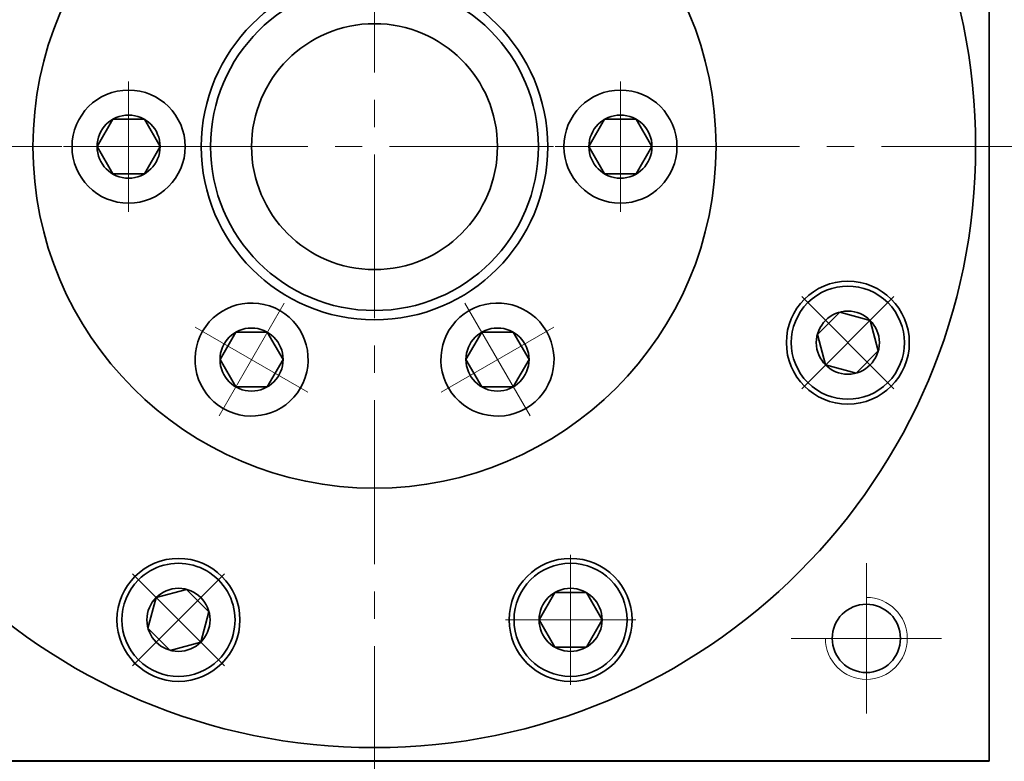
# Model space of a CAD drawing. Header units: millimetres. Extents: x 0 to 624, y 53 to 493.
# Tile 6 of 10: x 380 to 452, y 348 to 402. Entities that reach past the tile are written whole.
import ezdxf

# ---------------------------------------------------------------- set-up
doc = ezdxf.new("R2010")
doc.units = ezdxf.units.MM
doc.set_wipeout_variables(frame=1)
doc.linetypes.add('点画线', pattern=[18, 12, -2, 2, -2])
doc.layers.get('0').update_dxf_attribs({"lineweight": 35})
for name, color, linetype, lineweight in [('中心线层', 1, '点画线', 18), ('尺寸线层', 3, 'Continuous', 18), ('粗实线', 7, 'Continuous', 50), ('粗实线层', 7, 'Continuous', 35)]:
    doc.layers.add(name, color=color, linetype=linetype, lineweight=lineweight)
doc.styles.add('标准', font='txt', dxfattribs={"width": 0.667})
doc.dimstyles.new('a4-1-1', dxfattribs={"dimtxt": 3, "dimasz": 3, "dimexe": 1.5, "dimexo": 0, "dimgap": 0.5, "dimtad": 1, "dimdec": 3, "dimdsep": 46, "dimtxsty": '标准', "dimblk": '_CAXARROW', "dimcen": 0, "dimdle": 4, "dimazin": 2, "dimtfac": 0.707107, "dimtdec": 3, "dimtix": 1, "dimtmove": 2, "dimatfit": 3, "dimfxl": 0, "dimfrac": 2, "dimtolj": 1, "dimtzin": 0, "dimarcsym": 0})

# ---------------------------------------------------------------- blocks, each defined once
blk = doc.blocks.new('*X26')
at = {"layer": '中心线层', "linetype": '点画线', "lineweight": 18}
for p, q in [((0, -4.765), (0, 4.765)), ((-4.765, 0), (4.765, 0))]:
    blk.add_line(p, q, dxfattribs=at)
at = {"layer": '粗实线层'}
for p, q in [((-2.309, 0), (-1.155, 2)), ((-1.155, 2), (1.155, 2)), ((2.309, 0), (1.155, 2)), ((2.309, 0), (1.155, 2)), ((-2.309, 0), (-1.155, -2)), ((2.309, 0), (1.155, -2)), ((-1.155, -2), (1.155, -2))]:
    blk.add_line(p, q, dxfattribs=at)
blk.add_circle((0, 0), 2.309, dxfattribs=at)
for start, end in [(0, 180), (180, 360)]:
    blk.add_arc((0, 0), 4.14, start, end, dxfattribs=at)
blk = doc.blocks.new('3432432432_2')
at = {"color": 7, "linetype": 'Continuous'}
for radius in [25, 12.679, 12]:
    blk.add_circle((0, 0), radius, dxfattribs=at)
for points in [[(-6.93, 12.003), (-6.909, 12.015), (-6.888, 12.028), (-6.867, 12.04), (-6.847, 12.053), (-6.826, 12.065), (-6.805, 12.078), (-6.785, 12.091), (-6.764, 12.104), (-6.744, 12.117), (-6.724, 12.131), (-6.703, 12.144), (-6.683, 12.157), (-6.663, 12.171), (-6.643, 12.185), (-6.623, 12.199), (-6.603, 12.213), (-6.584, 12.227), (-6.564, 12.241), (-6.544, 12.255), (-6.525, 12.27), (-6.506, 12.284), (-6.486, 12.299), (-6.467, 12.314), (-6.448, 12.329), (-6.429, 12.344), (-6.41, 12.359), (-6.391, 12.374), (-6.372, 12.389), (-6.353, 12.405), (-6.335, 12.42), (-6.335, 12.42), (-6.19, 12.548), (-6.052, 12.682), (-5.92, 12.822), (-5.795, 12.968), (-5.677, 13.12), (-5.565, 13.277), (-5.462, 13.439), (-5.366, 13.606), (-5.277, 13.777), (-5.197, 13.952), (-5.125, 14.13), (-5.062, 14.312), (-5.007, 14.497), (-4.96, 14.683), (-4.922, 14.872), (-4.894, 15.062), (-4.874, 15.254), (-4.862, 15.446), (-4.86, 15.639), (-4.867, 15.831), (-4.883, 16.023), (-4.907, 16.214), (-4.941, 16.403), (-4.983, 16.591), (-5.034, 16.777), (-5.094, 16.96), (-5.162, 17.14), (-5.238, 17.317), (-5.322, 17.49), (-5.415, 17.658), (-5.415, 17.658), (-5.515, 17.823), (-5.622, 17.982), (-5.737, 18.137), (-5.859, 18.286), (-5.988, 18.429), (-6.123, 18.566), (-6.265, 18.696), (-6.412, 18.82), (-6.565, 18.937), (-6.724, 19.046), (-6.887, 19.148), (-7.055, 19.243), (-7.226, 19.329), (-7.402, 19.408), (-7.582, 19.478), (-7.764, 19.54), (-7.949, 19.593), (-8.136, 19.637), (-8.325, 19.673), (-8.516, 19.7), (-8.707, 19.718), (-8.9, 19.727), (-9.092, 19.727), (-9.285, 19.719), (-9.476, 19.701), (-9.667, 19.674), (-9.856, 19.639), (-10.043, 19.595), (-10.229, 19.542), (-10.411, 19.481), (-10.411, 19.481), (-10.434, 19.472), (-10.456, 19.464), (-10.479, 19.455), (-10.502, 19.446), (-10.524, 19.438), (-10.547, 19.429), (-10.569, 19.419), (-10.592, 19.41), (-10.614, 19.401), (-10.637, 19.391), (-10.659, 19.382), (-10.681, 19.372), (-10.703, 19.362), (-10.725, 19.352), (-10.747, 19.342), (-10.769, 19.331), (-10.791, 19.321), (-10.813, 19.31), (-10.835, 19.3), (-10.856, 19.289), (-10.878, 19.278), (-10.9, 19.267), (-10.921, 19.256), (-10.943, 19.244), (-10.964, 19.233), (-10.985, 19.221), (-11.007, 19.21), (-11.028, 19.198), (-11.049, 19.186), (-11.07, 19.174), (-11.07, 19.174), (-11.255, 19.061), (-11.433, 18.938), (-11.605, 18.806), (-11.77, 18.665), (-11.927, 18.516), (-12.077, 18.359), (-12.217, 18.194), (-12.349, 18.022), (-12.472, 17.843), (-12.585, 17.658), (-12.689, 17.468), (-12.782, 17.272), (-12.865, 17.072), (-12.937, 16.868), (-12.999, 16.66), (-13.05, 16.449), (-13.089, 16.236), (-13.117, 16.021), (-13.134, 15.805), (-13.14, 15.588), (-13.134, 15.372), (-13.117, 15.156), (-13.089, 14.941), (-13.05, 14.728), (-12.999, 14.517), (-12.937, 14.309), (-12.865, 14.105), (-12.782, 13.905), (-12.689, 13.709), (-12.585, 13.518), (-12.585, 13.518), (-12.472, 13.334), (-12.349, 13.155), (-12.217, 12.983), (-12.077, 12.818), (-11.927, 12.661), (-11.77, 12.512), (-11.605, 12.371), (-11.433, 12.239), (-11.255, 12.116), (-11.07, 12.003), (-10.88, 11.9), (-10.684, 11.806), (-10.484, 11.723), (-10.279, 11.651), (-10.072, 11.59), (-9.861, 11.539), (-9.648, 11.499), (-9.433, 11.471), (-9.217, 11.454), (-9, 11.448), (-8.783, 11.454), (-8.567, 11.471), (-8.352, 11.499), (-8.139, 11.539), (-7.928, 11.59), (-7.721, 11.651), (-7.516, 11.723), (-7.316, 11.806), (-7.12, 11.9)], [(6.93, 12.003), (6.951, 11.991), (6.972, 11.979), (6.993, 11.967), (7.015, 11.956), (7.036, 11.944), (7.057, 11.933), (7.079, 11.921), (7.1, 11.91), (7.122, 11.899), (7.144, 11.888), (7.165, 11.877), (7.187, 11.867), (7.209, 11.856), (7.231, 11.846), (7.253, 11.835), (7.275, 11.825), (7.297, 11.815), (7.319, 11.805), (7.341, 11.795), (7.363, 11.786), (7.386, 11.776), (7.408, 11.767), (7.431, 11.757), (7.453, 11.748), (7.476, 11.739), (7.498, 11.73), (7.521, 11.722), (7.544, 11.713), (7.566, 11.705), (7.589, 11.696), (7.589, 11.696), (7.771, 11.635), (7.957, 11.582), (8.144, 11.538), (8.333, 11.503), (8.524, 11.476), (8.715, 11.458), (8.908, 11.449), (9.1, 11.45), (9.293, 11.459), (9.484, 11.477), (9.675, 11.504), (9.864, 11.54), (10.051, 11.584), (10.236, 11.637), (10.418, 11.699), (10.598, 11.769), (10.774, 11.848), (10.945, 11.934), (11.113, 12.028), (11.276, 12.131), (11.435, 12.24), (11.588, 12.357), (11.735, 12.481), (11.877, 12.611), (12.012, 12.748), (12.141, 12.891), (12.263, 13.04), (12.378, 13.194), (12.485, 13.354), (12.585, 13.518), (12.585, 13.518), (12.678, 13.687), (12.762, 13.86), (12.838, 14.037), (12.906, 14.217), (12.966, 14.4), (13.017, 14.586), (13.059, 14.774), (13.093, 14.963), (13.117, 15.154), (13.133, 15.346), (13.14, 15.538), (13.138, 15.731), (13.126, 15.923), (13.106, 16.114), (13.078, 16.305), (13.04, 16.493), (12.993, 16.68), (12.938, 16.865), (12.875, 17.046), (12.803, 17.225), (12.723, 17.4), (12.634, 17.571), (12.538, 17.738), (12.435, 17.9), (12.323, 18.057), (12.205, 18.209), (12.08, 18.355), (11.948, 18.495), (11.81, 18.629), (11.665, 18.756), (11.665, 18.756), (11.647, 18.772), (11.628, 18.787), (11.609, 18.803), (11.59, 18.818), (11.571, 18.833), (11.552, 18.848), (11.533, 18.863), (11.514, 18.878), (11.494, 18.893), (11.475, 18.907), (11.456, 18.922), (11.436, 18.936), (11.416, 18.95), (11.397, 18.964), (11.377, 18.978), (11.357, 18.992), (11.337, 19.006), (11.317, 19.019), (11.297, 19.033), (11.276, 19.046), (11.256, 19.06), (11.236, 19.073), (11.215, 19.086), (11.195, 19.099), (11.174, 19.112), (11.153, 19.124), (11.133, 19.137), (11.112, 19.149), (11.091, 19.162), (11.07, 19.174), (11.07, 19.174), (10.88, 19.277), (10.684, 19.371), (10.484, 19.453), (10.279, 19.526), (10.072, 19.587), (9.861, 19.638), (9.648, 19.677), (9.433, 19.706), (9.217, 19.723), (9, 19.728), (8.783, 19.723), (8.567, 19.706), (8.352, 19.677), (8.139, 19.638), (7.928, 19.587), (7.721, 19.526), (7.516, 19.453), (7.316, 19.371), (7.12, 19.277), (6.93, 19.174), (6.745, 19.061), (6.567, 18.938), (6.395, 18.806), (6.23, 18.665), (6.073, 18.516), (5.923, 18.359), (5.783, 18.194), (5.651, 18.022), (5.528, 17.843), (5.415, 17.658), (5.415, 17.658), (5.311, 17.468), (5.218, 17.272), (5.135, 17.072), (5.063, 16.868), (5.001, 16.66), (4.95, 16.449), (4.911, 16.236), (4.883, 16.021), (4.866, 15.805), (4.86, 15.588), (4.866, 15.372), (4.883, 15.156), (4.911, 14.941), (4.95, 14.728), (5.001, 14.517), (5.063, 14.309), (5.135, 14.105), (5.218, 13.905), (5.311, 13.709), (5.415, 13.518), (5.528, 13.334), (5.651, 13.155), (5.783, 12.983), (5.923, 12.818), (6.073, 12.661), (6.23, 12.512), (6.395, 12.371), (6.567, 12.239), (6.745, 12.116)], [(-13.86, 0), (-13.86, 0.024), (-13.86, 0.049), (-13.861, 0.073), (-13.861, 0.097), (-13.862, 0.121), (-13.863, 0.146), (-13.863, 0.17), (-13.865, 0.194), (-13.866, 0.218), (-13.867, 0.242), (-13.869, 0.267), (-13.87, 0.291), (-13.872, 0.315), (-13.874, 0.339), (-13.876, 0.363), (-13.878, 0.388), (-13.881, 0.412), (-13.883, 0.436), (-13.886, 0.46), (-13.888, 0.484), (-13.891, 0.508), (-13.894, 0.532), (-13.898, 0.556), (-13.901, 0.58), (-13.904, 0.604), (-13.908, 0.628), (-13.912, 0.652), (-13.916, 0.676), (-13.92, 0.7), (-13.924, 0.724), (-13.924, 0.724), (-13.962, 0.913), (-14.009, 1.1), (-14.064, 1.284), (-14.128, 1.465), (-14.2, 1.644), (-14.281, 1.819), (-14.369, 1.99), (-14.466, 2.156), (-14.57, 2.318), (-14.681, 2.475), (-14.8, 2.627), (-14.926, 2.773), (-15.058, 2.912), (-15.196, 3.046), (-15.341, 3.173), (-15.491, 3.293), (-15.647, 3.406), (-15.808, 3.512), (-15.974, 3.61), (-16.144, 3.7), (-16.318, 3.783), (-16.495, 3.857), (-16.676, 3.923), (-16.86, 3.98), (-17.046, 4.029), (-17.234, 4.069), (-17.424, 4.1), (-17.616, 4.122), (-17.808, 4.136), (-18, 4.14), (-18, 4.14), (-18.192, 4.136), (-18.384, 4.122), (-18.576, 4.1), (-18.766, 4.069), (-18.954, 4.029), (-19.14, 3.98), (-19.324, 3.923), (-19.505, 3.857), (-19.682, 3.783), (-19.856, 3.7), (-20.026, 3.61), (-20.192, 3.512), (-20.353, 3.406), (-20.509, 3.293), (-20.659, 3.173), (-20.804, 3.046), (-20.942, 2.912), (-21.074, 2.773), (-21.2, 2.627), (-21.319, 2.475), (-21.43, 2.318), (-21.534, 2.156), (-21.631, 1.99), (-21.719, 1.819), (-21.8, 1.644), (-21.872, 1.465), (-21.936, 1.284), (-21.991, 1.1), (-22.038, 0.913), (-22.076, 0.724), (-22.076, 0.724), (-22.08, 0.7), (-22.084, 0.676), (-22.088, 0.652), (-22.092, 0.628), (-22.096, 0.604), (-22.099, 0.58), (-22.102, 0.556), (-22.106, 0.532), (-22.109, 0.508), (-22.112, 0.484), (-22.114, 0.46), (-22.117, 0.436), (-22.119, 0.412), (-22.122, 0.388), (-22.124, 0.363), (-22.126, 0.339), (-22.128, 0.315), (-22.13, 0.291), (-22.131, 0.267), (-22.133, 0.242), (-22.134, 0.218), (-22.135, 0.194), (-22.137, 0.17), (-22.137, 0.146), (-22.138, 0.121), (-22.139, 0.097), (-22.139, 0.073), (-22.14, 0.049), (-22.14, 0.024), (-22.14, 0), (-22.14, 0), (-22.134, -0.217), (-22.117, -0.433), (-22.089, -0.648), (-22.05, -0.861), (-21.999, -1.072), (-21.937, -1.279), (-21.865, -1.484), (-21.782, -1.684), (-21.689, -1.88), (-21.585, -2.07), (-21.472, -2.255), (-21.349, -2.433), (-21.217, -2.605), (-21.077, -2.77), (-20.927, -2.927), (-20.77, -3.077), (-20.605, -3.217), (-20.433, -3.349), (-20.255, -3.472), (-20.07, -3.585), (-19.88, -3.689), (-19.684, -3.782), (-19.484, -3.865), (-19.279, -3.937), (-19.072, -3.999), (-18.861, -4.05), (-18.648, -4.089), (-18.433, -4.117), (-18.217, -4.134), (-18, -4.14), (-18, -4.14), (-17.783, -4.134), (-17.567, -4.117), (-17.352, -4.089), (-17.139, -4.05), (-16.928, -3.999), (-16.721, -3.937), (-16.516, -3.865), (-16.316, -3.782), (-16.12, -3.689), (-15.93, -3.585), (-15.745, -3.472), (-15.567, -3.349), (-15.395, -3.217), (-15.23, -3.077), (-15.073, -2.927), (-14.923, -2.77), (-14.783, -2.605), (-14.651, -2.433), (-14.528, -2.255), (-14.415, -2.07), (-14.311, -1.88), (-14.218, -1.684), (-14.135, -1.484), (-14.063, -1.279), (-14.001, -1.072), (-13.95, -0.861), (-13.911, -0.648), (-13.883, -0.433), (-13.866, -0.217)], [(13.86, 0), (13.86, -0.024), (13.86, -0.049), (13.861, -0.073), (13.861, -0.097), (13.862, -0.121), (13.863, -0.146), (13.863, -0.17), (13.865, -0.194), (13.866, -0.218), (13.867, -0.242), (13.869, -0.267), (13.87, -0.291), (13.872, -0.315), (13.874, -0.339), (13.876, -0.363), (13.878, -0.388), (13.881, -0.412), (13.883, -0.436), (13.886, -0.46), (13.888, -0.484), (13.891, -0.508), (13.894, -0.532), (13.898, -0.556), (13.901, -0.58), (13.904, -0.604), (13.908, -0.628), (13.912, -0.652), (13.916, -0.676), (13.92, -0.7), (13.924, -0.724), (13.924, -0.724), (13.962, -0.913), (14.009, -1.1), (14.064, -1.284), (14.128, -1.465), (14.2, -1.644), (14.281, -1.819), (14.369, -1.99), (14.466, -2.156), (14.57, -2.318), (14.681, -2.475), (14.8, -2.627), (14.926, -2.773), (15.058, -2.912), (15.196, -3.046), (15.341, -3.173), (15.491, -3.293), (15.647, -3.406), (15.808, -3.512), (15.974, -3.61), (16.144, -3.7), (16.318, -3.783), (16.495, -3.857), (16.676, -3.923), (16.86, -3.98), (17.046, -4.029), (17.234, -4.069), (17.424, -4.1), (17.616, -4.122), (17.808, -4.136), (18, -4.14), (18, -4.14), (18.192, -4.136), (18.384, -4.122), (18.576, -4.1), (18.766, -4.069), (18.954, -4.029), (19.14, -3.98), (19.324, -3.923), (19.505, -3.857), (19.682, -3.783), (19.856, -3.7), (20.026, -3.61), (20.192, -3.512), (20.353, -3.406), (20.509, -3.293), (20.659, -3.173), (20.804, -3.046), (20.942, -2.912), (21.074, -2.773), (21.2, -2.627), (21.319, -2.475), (21.43, -2.318), (21.534, -2.156), (21.631, -1.99), (21.719, -1.819), (21.8, -1.644), (21.872, -1.465), (21.936, -1.284), (21.991, -1.1), (22.038, -0.913), (22.076, -0.724), (22.076, -0.724), (22.08, -0.7), (22.084, -0.676), (22.088, -0.652), (22.092, -0.628), (22.096, -0.604), (22.099, -0.58), (22.102, -0.556), (22.106, -0.532), (22.109, -0.508), (22.112, -0.484), (22.114, -0.46), (22.117, -0.436), (22.119, -0.412), (22.122, -0.388), (22.124, -0.363), (22.126, -0.339), (22.128, -0.315), (22.13, -0.291), (22.131, -0.267), (22.133, -0.242), (22.134, -0.218), (22.135, -0.194), (22.137, -0.17), (22.137, -0.146), (22.138, -0.121), (22.139, -0.097), (22.139, -0.073), (22.14, -0.049), (22.14, -0.024), (22.14, 0), (22.14, 0), (22.134, 0.217), (22.117, 0.433), (22.089, 0.648), (22.05, 0.861), (21.999, 1.072), (21.937, 1.279), (21.865, 1.484), (21.782, 1.684), (21.689, 1.88), (21.585, 2.07), (21.472, 2.255), (21.349, 2.433), (21.217, 2.605), (21.077, 2.77), (20.927, 2.927), (20.77, 3.077), (20.605, 3.217), (20.433, 3.349), (20.255, 3.472), (20.07, 3.585), (19.88, 3.689), (19.684, 3.782), (19.484, 3.865), (19.279, 3.937), (19.072, 3.999), (18.861, 4.05), (18.648, 4.089), (18.433, 4.117), (18.217, 4.134), (18, 4.14), (18, 4.14), (17.783, 4.134), (17.567, 4.117), (17.352, 4.089), (17.139, 4.05), (16.928, 3.999), (16.721, 3.937), (16.516, 3.865), (16.316, 3.782), (16.12, 3.689), (15.93, 3.585), (15.745, 3.472), (15.567, 3.349), (15.395, 3.217), (15.23, 3.077), (15.073, 2.927), (14.923, 2.77), (14.783, 2.605), (14.651, 2.433), (14.528, 2.255), (14.415, 2.07), (14.311, 1.88), (14.218, 1.684), (14.135, 1.484), (14.063, 1.279), (14.001, 1.072), (13.95, 0.861), (13.911, 0.648), (13.883, 0.433), (13.866, 0.217)], [(-6.93, -12.003), (-6.951, -11.991), (-6.972, -11.979), (-6.993, -11.967), (-7.015, -11.956), (-7.036, -11.944), (-7.057, -11.933), (-7.079, -11.921), (-7.1, -11.91), (-7.122, -11.899), (-7.144, -11.888), (-7.165, -11.877), (-7.187, -11.867), (-7.209, -11.856), (-7.231, -11.846), (-7.253, -11.835), (-7.275, -11.825), (-7.297, -11.815), (-7.319, -11.805), (-7.341, -11.795), (-7.363, -11.786), (-7.386, -11.776), (-7.408, -11.767), (-7.431, -11.757), (-7.453, -11.748), (-7.476, -11.739), (-7.498, -11.73), (-7.521, -11.722), (-7.544, -11.713), (-7.566, -11.705), (-7.589, -11.696), (-7.589, -11.696), (-7.771, -11.635), (-7.957, -11.582), (-8.144, -11.538), (-8.333, -11.503), (-8.524, -11.476), (-8.715, -11.458), (-8.908, -11.449), (-9.1, -11.45), (-9.293, -11.459), (-9.484, -11.477), (-9.675, -11.504), (-9.864, -11.54), (-10.051, -11.584), (-10.236, -11.637), (-10.418, -11.699), (-10.598, -11.769), (-10.774, -11.848), (-10.945, -11.934), (-11.113, -12.028), (-11.276, -12.131), (-11.435, -12.24), (-11.588, -12.357), (-11.735, -12.481), (-11.877, -12.611), (-12.012, -12.748), (-12.141, -12.891), (-12.263, -13.04), (-12.378, -13.194), (-12.485, -13.354), (-12.585, -13.518), (-12.585, -13.518), (-12.678, -13.687), (-12.762, -13.86), (-12.838, -14.037), (-12.906, -14.217), (-12.966, -14.4), (-13.017, -14.586), (-13.059, -14.774), (-13.093, -14.963), (-13.117, -15.154), (-13.133, -15.346), (-13.14, -15.538), (-13.138, -15.731), (-13.126, -15.923), (-13.106, -16.114), (-13.078, -16.305), (-13.04, -16.493), (-12.993, -16.68), (-12.938, -16.865), (-12.875, -17.046), (-12.803, -17.225), (-12.723, -17.4), (-12.634, -17.571), (-12.538, -17.738), (-12.435, -17.9), (-12.323, -18.057), (-12.205, -18.209), (-12.08, -18.355), (-11.948, -18.495), (-11.81, -18.629), (-11.665, -18.756), (-11.665, -18.756), (-11.647, -18.772), (-11.628, -18.787), (-11.609, -18.803), (-11.59, -18.818), (-11.571, -18.833), (-11.552, -18.848), (-11.533, -18.863), (-11.514, -18.878), (-11.494, -18.893), (-11.475, -18.907), (-11.456, -18.922), (-11.436, -18.936), (-11.416, -18.95), (-11.397, -18.964), (-11.377, -18.978), (-11.357, -18.992), (-11.337, -19.006), (-11.317, -19.019), (-11.297, -19.033), (-11.276, -19.046), (-11.256, -19.06), (-11.236, -19.073), (-11.215, -19.086), (-11.195, -19.099), (-11.174, -19.112), (-11.153, -19.124), (-11.133, -19.137), (-11.112, -19.149), (-11.091, -19.162), (-11.07, -19.174), (-11.07, -19.174), (-10.88, -19.277), (-10.684, -19.371), (-10.484, -19.453), (-10.279, -19.526), (-10.072, -19.587), (-9.861, -19.638), (-9.648, -19.677), (-9.433, -19.706), (-9.217, -19.723), (-9, -19.728), (-8.783, -19.723), (-8.567, -19.706), (-8.352, -19.677), (-8.139, -19.638), (-7.928, -19.587), (-7.721, -19.526), (-7.516, -19.453), (-7.316, -19.371), (-7.12, -19.277), (-6.93, -19.174), (-6.745, -19.061), (-6.567, -18.938), (-6.395, -18.806), (-6.23, -18.665), (-6.073, -18.516), (-5.923, -18.359), (-5.783, -18.194), (-5.651, -18.022), (-5.528, -17.843), (-5.415, -17.658), (-5.415, -17.658), (-5.311, -17.468), (-5.218, -17.272), (-5.135, -17.072), (-5.063, -16.868), (-5.001, -16.66), (-4.95, -16.449), (-4.911, -16.236), (-4.883, -16.021), (-4.866, -15.805), (-4.86, -15.588), (-4.866, -15.372), (-4.883, -15.156), (-4.911, -14.941), (-4.95, -14.728), (-5.001, -14.517), (-5.063, -14.309), (-5.135, -14.105), (-5.218, -13.905), (-5.311, -13.709), (-5.415, -13.518), (-5.528, -13.334), (-5.651, -13.155), (-5.783, -12.983), (-5.923, -12.818), (-6.073, -12.661), (-6.23, -12.512), (-6.395, -12.371), (-6.567, -12.239), (-6.745, -12.116)], [(6.93, -12.003), (6.909, -12.015), (6.888, -12.028), (6.867, -12.04), (6.847, -12.053), (6.826, -12.065), (6.805, -12.078), (6.785, -12.091), (6.764, -12.104), (6.744, -12.117), (6.724, -12.131), (6.703, -12.144), (6.683, -12.157), (6.663, -12.171), (6.643, -12.185), (6.623, -12.199), (6.603, -12.213), (6.584, -12.227), (6.564, -12.241), (6.544, -12.255), (6.525, -12.27), (6.506, -12.284), (6.486, -12.299), (6.467, -12.314), (6.448, -12.329), (6.429, -12.344), (6.41, -12.359), (6.391, -12.374), (6.372, -12.389), (6.353, -12.405), (6.335, -12.42), (6.335, -12.42), (6.19, -12.548), (6.052, -12.682), (5.92, -12.822), (5.795, -12.968), (5.677, -13.12), (5.565, -13.277), (5.462, -13.439), (5.366, -13.606), (5.277, -13.777), (5.197, -13.952), (5.125, -14.13), (5.062, -14.312), (5.007, -14.497), (4.96, -14.683), (4.922, -14.872), (4.894, -15.062), (4.874, -15.254), (4.862, -15.446), (4.86, -15.639), (4.867, -15.831), (4.883, -16.023), (4.907, -16.214), (4.941, -16.403), (4.983, -16.591), (5.034, -16.777), (5.094, -16.96), (5.162, -17.14), (5.238, -17.317), (5.322, -17.49), (5.415, -17.658), (5.415, -17.658), (5.515, -17.823), (5.622, -17.982), (5.737, -18.137), (5.859, -18.286), (5.988, -18.429), (6.123, -18.566), (6.265, -18.696), (6.412, -18.82), (6.565, -18.937), (6.724, -19.046), (6.887, -19.148), (7.055, -19.243), (7.226, -19.329), (7.402, -19.408), (7.582, -19.478), (7.764, -19.54), (7.949, -19.593), (8.136, -19.637), (8.325, -19.673), (8.516, -19.7), (8.707, -19.718), (8.9, -19.727), (9.092, -19.727), (9.285, -19.719), (9.476, -19.701), (9.667, -19.674), (9.856, -19.639), (10.043, -19.595), (10.229, -19.542), (10.411, -19.481), (10.411, -19.481), (10.434, -19.472), (10.456, -19.464), (10.479, -19.455), (10.502, -19.446), (10.524, -19.438), (10.547, -19.429), (10.569, -19.419), (10.592, -19.41), (10.614, -19.401), (10.637, -19.391), (10.659, -19.382), (10.681, -19.372), (10.703, -19.362), (10.725, -19.352), (10.747, -19.342), (10.769, -19.331), (10.791, -19.321), (10.813, -19.31), (10.835, -19.3), (10.856, -19.289), (10.878, -19.278), (10.9, -19.267), (10.921, -19.256), (10.943, -19.244), (10.964, -19.233), (10.985, -19.221), (11.007, -19.21), (11.028, -19.198), (11.049, -19.186), (11.07, -19.174), (11.07, -19.174), (11.255, -19.061), (11.433, -18.938), (11.605, -18.806), (11.77, -18.665), (11.927, -18.516), (12.077, -18.359), (12.217, -18.194), (12.349, -18.022), (12.472, -17.843), (12.585, -17.658), (12.689, -17.468), (12.782, -17.272), (12.865, -17.072), (12.937, -16.868), (12.999, -16.66), (13.05, -16.449), (13.089, -16.236), (13.117, -16.021), (13.134, -15.805), (13.14, -15.588), (13.134, -15.372), (13.117, -15.156), (13.089, -14.941), (13.05, -14.728), (12.999, -14.517), (12.937, -14.309), (12.865, -14.105), (12.782, -13.905), (12.689, -13.709), (12.585, -13.518), (12.585, -13.518), (12.472, -13.334), (12.349, -13.155), (12.217, -12.983), (12.077, -12.818), (11.927, -12.661), (11.77, -12.512), (11.605, -12.371), (11.433, -12.239), (11.255, -12.116), (11.07, -12.003), (10.88, -11.9), (10.684, -11.806), (10.484, -11.723), (10.279, -11.651), (10.072, -11.59), (9.861, -11.539), (9.648, -11.499), (9.433, -11.471), (9.217, -11.454), (9, -11.448), (8.783, -11.454), (8.567, -11.471), (8.352, -11.499), (8.139, -11.539), (7.928, -11.59), (7.721, -11.651), (7.516, -11.723), (7.316, -11.806), (7.12, -11.9)]]:
    blk.add_wipeout(points).dxf.layer = '粗实线层'
at = {"layer": '粗实线层'}
for p, rotation in [((-9, 15.588), 299.9999999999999), ((9, 15.588), 240), ((18, 0), 180), ((-9, -15.588), 59.99999999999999), ((9, -15.588), 120)]:
    blk.add_blockref('*X26', p, dxfattribs=dict(at, rotation=rotation))
blk.add_blockref('*X26', (-18, 0), dxfattribs=at)
blk = doc.blocks.new('*X28')
at = {"layer": '尺寸线层', "linetype": 'Continuous'}
for points in [[(487.938, 438.121), (488.5, 433.621), (487.375, 433.621)], [(487.938, 258.121), (488.5, 262.621), (487.375, 262.621)]]:
    blk.add_hatch(color=0, dxfattribs=at).paths.add_polyline_path(points, flags=0)
at = {"layer": '尺寸线层', "color": 0, "linetype": 'Continuous'}
for p, q in [((451.327, 438.121), (490.188, 438.121)), ((487.938, 438.121), (487.938, 258.121)), ((414.349, 258.121), (490.188, 258.121))]:
    blk.add_line(p, q, dxfattribs=at)
at = {"layer": '尺寸线层', "color": 0, "insert": (484.95, 348.121), "char_height": 4.5, "width": 11.96057, "attachment_point": 5, "rotation": 90, "line_spacing_factor": 1.15057, "style": '标准'}
blk.add_mtext('\\T1.1;180', dxfattribs=at)
blk = doc.blocks.new('_CAXARROW')
blk.add_hatch(color=0).paths.add_polyline_path([(0, 0), (-1, 0.125), (-1, -0.125)], flags=0)
blk = doc.blocks.new('*X29')
at = {"layer": '尺寸线层', "linetype": 'Continuous'}
for points in [[(474.097, 393.121), (474.66, 388.621), (473.535, 388.621)], [(474.097, 258.121), (474.66, 262.621), (473.535, 262.621)]]:
    blk.add_hatch(color=0, dxfattribs=at).paths.add_polyline_path(points, flags=0)
at = {"layer": '尺寸线层', "color": 0, "linetype": 'Continuous'}
for p, q in [((457.979, 393.121), (476.347, 393.121)), ((474.097, 393.121), (474.097, 258.121)), ((414.349, 258.121), (476.347, 258.121))]:
    blk.add_line(p, q, dxfattribs=at)
at = {"layer": '尺寸线层', "color": 0, "insert": (471.11, 325.621), "char_height": 4.5, "width": 11.66853, "attachment_point": 5, "rotation": 90, "line_spacing_factor": 1.15057, "style": '标准'}
blk.add_mtext('\\T1.1;135', dxfattribs=at)
blk = doc.blocks.new('*X30')
at = {"layer": '中心线层', "linetype": '点画线', "lineweight": 18}
for p, q in [((0, -4.765), (0, 4.765)), ((-4.765, 0), (4.765, 0))]:
    blk.add_line(p, q, dxfattribs=at)
at = {"layer": '粗实线层'}
for p, q in [((-2.309, 0), (-1.155, 2)), ((-1.155, 2), (1.155, 2)), ((2.309, 0), (1.155, 2)), ((2.309, 0), (1.155, 2)), ((-2.309, 0), (-1.155, -2)), ((2.309, 0), (1.155, -2)), ((-1.155, -2), (1.155, -2))]:
    blk.add_line(p, q, dxfattribs=at)
blk.add_circle((0, 0), 2.309, dxfattribs=at)
for start, end in [(0, 180), (180, 360)]:
    blk.add_arc((0, 0), 4.14, start, end, dxfattribs=at)

msp = doc.modelspace()

# ---------------------------------------------------------------- linework, layer by layer
at = {"layer": '中心线层'}
for p, q in [((353.435, 393.1215), (457.979, 393.1215)), ((442.3269, 362.6215), (442.3269, 351.6215)), ((447.8269, 357.1215), (436.8269, 357.1215))]:
    msp.add_line(p, q, dxfattribs=at)
at = {"layer": '粗实线', "lineweight": 40}
msp.add_line((451.3269, 348.1215), (361.3269, 348.1215), dxfattribs=at)
at = {"layer": '粗实线层'}
msp.add_line((451.3269, 348.1215), (451.3269, 438.1215), dxfattribs=at)
for centre, radius in [((406.3269, 393.1215), 44), ((440.9724, 378.7708), 4.5), ((391.9763, 358.476), 4.5), ((420.6775, 358.476), 4.5), ((442.3269, 357.1215), 2.5)]:
    msp.add_circle(centre, radius, dxfattribs=at)
at = {"layer": '粗实线层', "lineweight": 18}
msp.add_arc((442.3269, 357.1215), 3, 180, 90, dxfattribs=at)

# ---------------------------------------------------------------- next in the draw order: block references
at = {"layer": '粗实线层'}
msp.add_blockref('3432432432_2', (406.3269, 393.1215), dxfattribs=at)

# ---------------------------------------------------------------- next in the draw order: wipeouts: each hides what was drawn before it
msp.add_wipeout([(389.0489, 361.4034), (389.0317, 361.3862), (389.0147, 361.3689), (388.9978, 361.3515), (388.981, 361.334), (388.9643, 361.3164), (388.9477, 361.2987), (388.9313, 361.2809), (388.9149, 361.263), (388.8986, 361.245), (388.8824, 361.2269), (388.8663, 361.2087), (388.8504, 361.1904), (388.8345, 361.1721), (388.8188, 361.1536), (388.8031, 361.1351), (388.7876, 361.1164), (388.7722, 361.0977), (388.7569, 361.0789), (388.7417, 361.06), (388.7266, 361.041), (388.7116, 361.0219), (388.6968, 361.0027), (388.682, 360.9834), (388.6674, 360.9641), (388.6528, 360.9446), (388.6384, 360.9251), (388.6241, 360.9055), (388.61, 360.8858), (388.5959, 360.8661), (388.5819, 360.8462), (388.5819, 360.8462), (388.4754, 360.6859), (388.3765, 360.5208), (388.2853, 360.3512), (388.2022, 360.1776), (388.1271, 360.0004), (388.0604, 359.8198), (388.0022, 359.6363), (387.9526, 359.4503), (387.9116, 359.2623), (387.8795, 359.0725), (387.8562, 358.8814), (387.8418, 358.6894), (387.8363, 358.497), (387.8398, 358.3046), (387.8523, 358.1125), (387.8736, 357.9212), (387.9038, 357.7311), (387.9429, 357.5426), (387.9906, 357.3561), (388.047, 357.1721), (388.1118, 356.9908), (388.185, 356.8128), (388.2664, 356.6384), (388.3559, 356.4679), (388.4531, 356.3018), (388.558, 356.1404), (388.6702, 355.984), (388.7897, 355.8331), (388.9159, 355.6878), (389.0489, 355.5485), (389.0489, 355.5485), (389.1881, 355.4156), (389.3334, 355.2893), (389.4843, 355.1699), (389.6407, 355.0577), (389.8021, 354.9528), (389.9682, 354.8556), (390.1387, 354.7661), (390.3131, 354.6847), (390.4911, 354.6115), (390.6724, 354.5467), (390.8564, 354.4903), (391.0429, 354.4426), (391.2314, 354.4035), (391.4215, 354.3733), (391.6128, 354.352), (391.8049, 354.3395), (391.9973, 354.336), (392.1898, 354.3415), (392.3817, 354.3559), (392.5728, 354.3792), (392.7626, 354.4113), (392.9507, 354.4523), (393.1366, 354.5019), (393.3201, 354.5601), (393.5007, 354.6268), (393.6779, 354.7019), (393.8515, 354.785), (394.0211, 354.8762), (394.1862, 354.9751), (394.3465, 355.0816), (394.3465, 355.0816), (394.3664, 355.0956), (394.3861, 355.1096), (394.4058, 355.1238), (394.4254, 355.1381), (394.445, 355.1525), (394.4644, 355.1671), (394.4837, 355.1817), (394.503, 355.1964), (394.5222, 355.2113), (394.5413, 355.2263), (394.5603, 355.2414), (394.5792, 355.2566), (394.598, 355.2719), (394.6167, 355.2873), (394.6354, 355.3028), (394.6539, 355.3185), (394.6724, 355.3342), (394.6908, 355.3501), (394.709, 355.366), (394.7272, 355.3821), (394.7453, 355.3983), (394.7633, 355.4146), (394.7812, 355.4309), (394.799, 355.4474), (394.8167, 355.464), (394.8343, 355.4807), (394.8518, 355.4975), (394.8692, 355.5144), (394.8865, 355.5314), (394.9037, 355.5485), (394.9037, 355.5485), (395.0529, 355.7058), (395.1937, 355.8706), (395.3256, 356.0425), (395.4484, 356.2212), (395.5616, 356.406), (395.665, 356.5964), (395.7584, 356.7921), (395.8413, 356.9923), (395.9137, 357.1966), (395.9752, 357.4045), (396.0258, 357.6152), (396.0653, 357.8283), (396.0936, 358.0432), (396.1106, 358.2593), (396.1163, 358.476), (396.1106, 358.6926), (396.0936, 358.9087), (396.0653, 359.1236), (396.0258, 359.3367), (395.9752, 359.5475), (395.9137, 359.7553), (395.8413, 359.9596), (395.7584, 360.1599), (395.665, 360.3555), (395.5616, 360.546), (395.4484, 360.7308), (395.3256, 360.9094), (395.1937, 361.0814), (395.0529, 361.2462), (394.9037, 361.4034), (394.9037, 361.4034), (394.7465, 361.5526), (394.5817, 361.6934), (394.4097, 361.8253), (394.2311, 361.9481), (394.0463, 362.0613), (393.8558, 362.1647), (393.6602, 362.258), (393.4599, 362.341), (393.2556, 362.4133), (393.0478, 362.4749), (392.837, 362.5255), (392.6239, 362.565), (392.409, 362.5933), (392.1929, 362.6103), (391.9763, 362.616), (391.7596, 362.6103), (391.5435, 362.5933), (391.3286, 362.565), (391.1155, 362.5255), (390.9048, 362.4749), (390.6969, 362.4133), (390.4926, 362.341), (390.2924, 362.258), (390.0968, 362.1647), (389.9063, 362.0613), (389.7215, 361.9481), (389.5428, 361.8253), (389.3709, 361.6934), (389.2061, 361.5526)]).dxf.layer = '粗实线层'

# ---------------------------------------------------------------- next in the draw order: linework, layer by layer
at = {"layer": '中心线层'}
msp.add_line((406.3269, 254.5569), (406.3269, 441.1215), dxfattribs=at)
at = {"layer": '粗实线层'}
msp.add_circle((406.3269, 393.1215), 9, dxfattribs=at)

# ---------------------------------------------------------------- next in the draw order: block references
at = {"layer": '粗实线层', "rotation": 135.0000000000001}
msp.add_blockref('*X30', (391.9763, 358.476), dxfattribs=at)

# ---------------------------------------------------------------- next in the draw order: dimensions: what is measured, and where the dimension line sits
at = {"layer": '尺寸线层'}
for base, p1, picture, middle in [((487.9377, 258.1215), (451.3269, 438.1215), '*X28', (484.9502, 348.1215)), ((474.0972, 258.1215), (457.979, 393.1215), '*X29', (471.1098, 325.6215))]:
    dim = msp.add_linear_dim(base=base, p1=p1, p2=(414.3487, 258.1215), angle=270, dimstyle='a4-1-1', override={"dimsah": 1, "dimtfill": 1, "dimtzin": 0}, dxfattribs=at)
    dim.commit()
    dim.dimension.update_dxf_attribs({"geometry": picture, "text_midpoint": middle})

# ---------------------------------------------------------------- next in the draw order: wipeouts: each hides what was drawn before it
for points in [[(438.045, 375.8434), (438.0622, 375.8263), (438.0795, 375.8093), (438.0969, 375.7924), (438.1144, 375.7756), (438.132, 375.7589), (438.1497, 375.7423), (438.1675, 375.7258), (438.1854, 375.7094), (438.2034, 375.6931), (438.2215, 375.677), (438.2396, 375.6609), (438.2579, 375.6449), (438.2763, 375.6291), (438.2947, 375.6133), (438.3133, 375.5977), (438.3319, 375.5822), (438.3507, 375.5667), (438.3695, 375.5514), (438.3884, 375.5362), (438.4074, 375.5211), (438.4265, 375.5062), (438.4457, 375.4913), (438.4649, 375.4765), (438.4843, 375.4619), (438.5037, 375.4474), (438.5232, 375.433), (438.5428, 375.4187), (438.5625, 375.4045), (438.5823, 375.3904), (438.6021, 375.3765), (438.6021, 375.3765), (438.7625, 375.27), (438.9276, 375.171), (439.0971, 375.0799), (439.2707, 374.9967), (439.448, 374.9217), (439.6286, 374.855), (439.812, 374.7968), (439.998, 374.7471), (440.1861, 374.7062), (440.3759, 374.674), (440.567, 374.6507), (440.7589, 374.6363), (440.9513, 374.6309), (441.1438, 374.6344), (441.3359, 374.6468), (441.5272, 374.6682), (441.7173, 374.6984), (441.9058, 374.7374), (442.0922, 374.7852), (442.2763, 374.8415), (442.4575, 374.9064), (442.6355, 374.9796), (442.81, 375.061), (442.9804, 375.1504), (443.1465, 375.2477), (443.308, 375.3525), (443.4643, 375.4648), (443.6153, 375.5842), (443.7606, 375.7105), (443.8998, 375.8434), (443.8998, 375.8434), (444.0327, 375.9826), (444.159, 376.1279), (444.2784, 376.2789), (444.3907, 376.4352), (444.4955, 376.5967), (444.5928, 376.7628), (444.6822, 376.9332), (444.7636, 377.1077), (444.8368, 377.2857), (444.9017, 377.4669), (444.9581, 377.651), (445.0058, 377.8374), (445.0448, 378.0259), (445.075, 378.216), (445.0964, 378.4073), (445.1088, 378.5994), (445.1123, 378.7919), (445.1069, 378.9843), (445.0925, 379.1763), (445.0692, 379.3673), (445.037, 379.5571), (444.9961, 379.7452), (444.9465, 379.9312), (444.8882, 380.1146), (444.8215, 380.2952), (444.7465, 380.4725), (444.6633, 380.6461), (444.5722, 380.8156), (444.4732, 380.9807), (444.3667, 381.1411), (444.3667, 381.1411), (444.3528, 381.1609), (444.3387, 381.1807), (444.3245, 381.2004), (444.3102, 381.22), (444.2958, 381.2395), (444.2813, 381.2589), (444.2667, 381.2783), (444.2519, 381.2975), (444.237, 381.3167), (444.2221, 381.3358), (444.207, 381.3548), (444.1918, 381.3737), (444.1765, 381.3925), (444.1611, 381.4113), (444.1455, 381.4299), (444.1299, 381.4485), (444.1141, 381.4669), (444.0983, 381.4853), (444.0823, 381.5036), (444.0663, 381.5218), (444.0501, 381.5398), (444.0338, 381.5578), (444.0174, 381.5757), (444.0009, 381.5935), (443.9843, 381.6112), (443.9676, 381.6288), (443.9508, 381.6463), (443.9339, 381.6637), (443.9169, 381.681), (443.8998, 381.6982), (443.8998, 381.6982), (443.7426, 381.8474), (443.5778, 381.9882), (443.4058, 382.1202), (443.2272, 382.2429), (443.0424, 382.3562), (442.8519, 382.4596), (442.6563, 382.5529), (442.456, 382.6358), (442.2517, 382.7082), (442.0439, 382.7698), (441.8331, 382.8204), (441.62, 382.8599), (441.4051, 382.8881), (441.1891, 382.9051), (440.9724, 382.9108), (440.7557, 382.9051), (440.5396, 382.8881), (440.3248, 382.8599), (440.1116, 382.8204), (439.9009, 382.7698), (439.6931, 382.7082), (439.4887, 382.6358), (439.2885, 382.5529), (439.0929, 382.4596), (438.9024, 382.3562), (438.7176, 382.2429), (438.539, 382.1202), (438.367, 381.9882), (438.2022, 381.8474), (438.045, 381.6982), (438.045, 381.6982), (437.8958, 381.541), (437.755, 381.3762), (437.6231, 381.2043), (437.5003, 381.0256), (437.387, 380.8408), (437.2836, 380.6503), (437.1903, 380.4547), (437.1074, 380.2545), (437.035, 380.0502), (436.9735, 379.8423), (436.9229, 379.6316), (436.8834, 379.4185), (436.8551, 379.2036), (436.8381, 378.9875), (436.8324, 378.7708), (436.8381, 378.5542), (436.8551, 378.3381), (436.8834, 378.1232), (436.9229, 377.9101), (436.9735, 377.6993), (437.035, 377.4915), (437.1074, 377.2872), (437.1903, 377.0869), (437.2836, 376.8913), (437.387, 376.7008), (437.5003, 376.516), (437.6231, 376.3374), (437.755, 376.1654), (437.8958, 376.0006)], [(416.5375, 358.476), (416.5376, 358.4517), (416.5378, 358.4274), (416.5382, 358.4032), (416.5387, 358.3789), (416.5393, 358.3547), (416.5401, 358.3304), (416.541, 358.3062), (416.5421, 358.2819), (416.5433, 358.2577), (416.5446, 358.2335), (416.5461, 358.2093), (416.5478, 358.1851), (416.5495, 358.1609), (416.5515, 358.1367), (416.5535, 358.1125), (416.5557, 358.0883), (416.5581, 358.0642), (416.5606, 358.04), (416.5632, 358.0159), (416.5659, 357.9918), (416.5689, 357.9677), (416.5719, 357.9437), (416.5751, 357.9196), (416.5784, 357.8956), (416.5819, 357.8716), (416.5855, 357.8476), (416.5893, 357.8236), (416.5932, 357.7996), (416.5972, 357.7757), (416.6014, 357.7518), (416.6014, 357.7518), (416.6394, 357.5631), (416.6862, 357.3764), (416.7416, 357.1921), (416.8056, 357.0105), (416.8779, 356.8321), (416.9584, 356.6573), (417.047, 356.4864), (417.1434, 356.3198), (417.2474, 356.1578), (417.3589, 356.0009), (417.4775, 355.8493), (417.6031, 355.7034), (417.7353, 355.5635), (417.8738, 355.4299), (418.0184, 355.3028), (418.1688, 355.1827), (418.3246, 355.0696), (418.4855, 354.9639), (418.6511, 354.8658), (418.8211, 354.7755), (418.9951, 354.6932), (419.1728, 354.6191), (419.3537, 354.5533), (419.5374, 354.4961), (419.7236, 354.4474), (419.9119, 354.4074), (420.1019, 354.3762), (420.2931, 354.3539), (420.4851, 354.3404), (420.6775, 354.336), (420.6775, 354.336), (420.87, 354.3404), (421.062, 354.3539), (421.2532, 354.3762), (421.4431, 354.4074), (421.6314, 354.4474), (421.8176, 354.4961), (422.0014, 354.5533), (422.1823, 354.6191), (422.36, 354.6932), (422.534, 354.7755), (422.704, 354.8658), (422.8696, 354.9639), (423.0305, 355.0696), (423.1863, 355.1827), (423.3366, 355.3028), (423.4813, 355.4299), (423.6198, 355.5635), (423.752, 355.7034), (423.8776, 355.8493), (423.9962, 356.0009), (424.1077, 356.1578), (424.2117, 356.3198), (424.3081, 356.4864), (424.3967, 356.6573), (424.4772, 356.8321), (424.5495, 357.0105), (424.6134, 357.1921), (424.6688, 357.3764), (424.7156, 357.5631), (424.7537, 357.7518), (424.7537, 357.7518), (424.7579, 357.7757), (424.7619, 357.7996), (424.7658, 357.8236), (424.7696, 357.8476), (424.7732, 357.8716), (424.7766, 357.8956), (424.78, 357.9196), (424.7832, 357.9437), (424.7862, 357.9677), (424.7891, 357.9918), (424.7919, 358.0159), (424.7945, 358.04), (424.797, 358.0642), (424.7993, 358.0883), (424.8015, 358.1125), (424.8036, 358.1367), (424.8055, 358.1609), (424.8073, 358.1851), (424.8089, 358.2093), (424.8104, 358.2335), (424.8118, 358.2577), (424.813, 358.2819), (424.8141, 358.3062), (424.815, 358.3304), (424.8158, 358.3547), (424.8164, 358.3789), (424.8169, 358.4032), (424.8173, 358.4274), (424.8175, 358.4517), (424.8175, 358.476), (424.8175, 358.476), (424.8119, 358.6926), (424.7949, 358.9087), (424.7666, 359.1236), (424.7271, 359.3367), (424.6765, 359.5475), (424.6149, 359.7553), (424.5426, 359.9596), (424.4596, 360.1599), (424.3663, 360.3555), (424.2629, 360.546), (424.1496, 360.7308), (424.0269, 360.9094), (423.8949, 361.0814), (423.7542, 361.2462), (423.605, 361.4034), (423.4477, 361.5526), (423.2829, 361.6934), (423.111, 361.8253), (422.9323, 361.9481), (422.7475, 362.0613), (422.5571, 362.1647), (422.3614, 362.258), (422.1612, 362.341), (421.9569, 362.4133), (421.749, 362.4749), (421.5383, 362.5255), (421.3252, 362.565), (421.1103, 362.5933), (420.8942, 362.6103), (420.6775, 362.616), (420.6775, 362.616), (420.4609, 362.6103), (420.2448, 362.5933), (420.0299, 362.565), (419.8168, 362.5255), (419.606, 362.4749), (419.3982, 362.4133), (419.1939, 362.341), (418.9936, 362.258), (418.798, 362.1647), (418.6075, 362.0613), (418.4227, 361.9481), (418.2441, 361.8253), (418.0721, 361.6934), (417.9073, 361.5526), (417.7501, 361.4034), (417.6009, 361.2462), (417.4602, 361.0814), (417.3282, 360.9094), (417.2054, 360.7308), (417.0922, 360.546), (416.9888, 360.3555), (416.8955, 360.1599), (416.8125, 359.9596), (416.7402, 359.7553), (416.6786, 359.5475), (416.628, 359.3367), (416.5885, 359.1236), (416.5602, 358.9087), (416.5432, 358.6926)]]:
    msp.add_wipeout(points).dxf.layer = '粗实线层'

# ---------------------------------------------------------------- next in the draw order: block references
at = {"layer": '粗实线层'}
for p, rotation in [((440.9724, 378.7708), 225.0000000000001), ((420.6775, 358.476), 180)]:
    msp.add_blockref('*X30', p, dxfattribs=dict(at, rotation=rotation))

doc.saveas('drawing.dxf')
